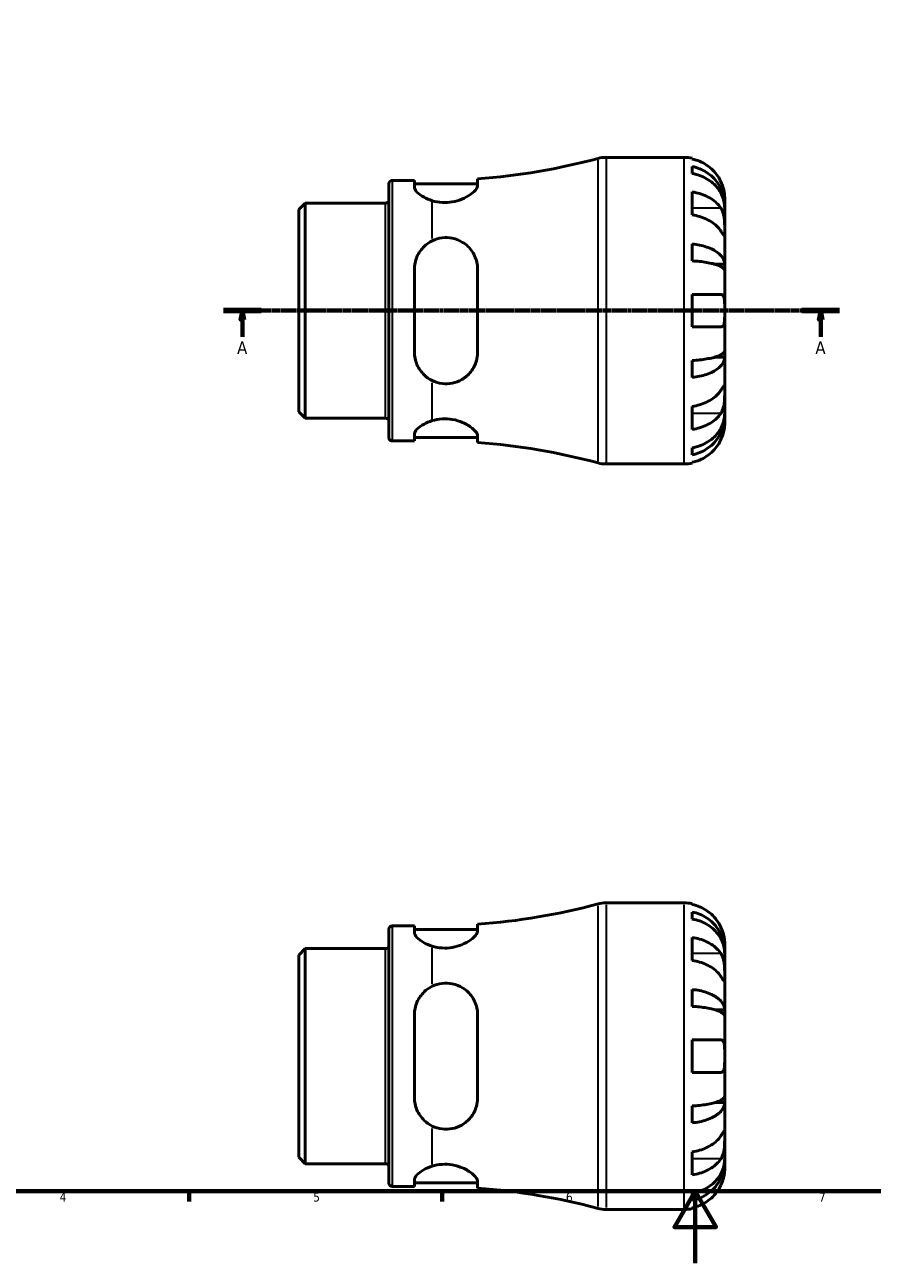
# Model space of a CAD drawing. Header units: millimetres. Extents: x 0 to 905, y 0 to 594.
# Tile 2 of 5: x 235 to 470, y 0 to 343. Entities that reach past the tile are written whole.
import ezdxf

# ---------------------------------------------------------------- set-up
doc = ezdxf.new("R2010")
doc.units = ezdxf.units.MM
doc.linetypes.add('CHAIN', pattern=[0.7087, 0.4724, -0.0591, 0.1181, -0.0591])
for name, color, linetype, lineweight in [('Border (ISO)', 7, 'Continuous', 70), ('Section Line (ISO)', 7, 'CHAIN', 70), ('Visible (ISO)', 7, 'Continuous', 50), ('Visible Narrow (ISO)', 7, 'Continuous', 35)]:
    doc.layers.add(name, color=color, linetype=linetype, lineweight=lineweight)
doc.styles.add('Label Text (ISO)', font='tahoma.ttf')
doc.styles.add('Note Text (ISO)', font='tahoma.ttf')

# ---------------------------------------------------------------- blocks, each defined once
blk = doc.blocks.new('Borders Default Border')
at = {"layer": 'Border (ISO)'}
for p, q in [((280.33, 20), (280.33, 17.1)), ((350.42, 20), (350.42, 17.1))]:
    blk.add_line(p, q, dxfattribs=at)
at = {"layer": 'Border (ISO)', "flags": 128}
for points in [[(20, 20), (20, 574), (821, 574), (821, 20), (20, 20)], [(420.5, 0), (420.5, 20), (414.73, 10), (426.27, 10), (420.5, 20)]]:
    blk.add_lwpolyline(points, dxfattribs=at)
at = {"layer": 'Border (ISO)', "color": 232, "true_color": 0xca0064, "char_height": 2.5, "attachment_point": 7, "style": 'Note Text (ISO)'}
for s, insert in [('4', (244.42, 17.1)), ('5', (314.64, 17.05)), ('6', (384.66, 17.05)), ('7', (454.77, 17.1))]:
    blk.add_mtext(s, dxfattribs=dict(at, insert=insert))
blk = doc.blocks.new('2dTransSection0')
at = {"layer": 'Section Line (ISO)', "linetype": 'CHAIN'}
blk.add_line((289.84, 264.06), (460.47, 264.06), dxfattribs=at)
at = {"layer": 'Section Line (ISO)', "linetype": 'Continuous', "lineweight": 140}
for p, q in [((289.84, 264.06), (300.26, 264.06)), ((450.05, 264.06), (460.47, 264.06))]:
    blk.add_line(p, q, dxfattribs=at)
at = {"layer": 'Section Line (ISO)', "linetype": 'Continuous'}
for p, q in [((295.05, 264.06), (294.55, 261.56)), ((294.55, 261.56), (295.55, 261.56)), ((295.05, 261.56), (295.05, 264.06)), ((295.55, 261.56), (295.05, 264.06)), ((295.05, 256.83), (295.05, 261.56)), ((455.26, 264.06), (454.76, 261.56)), ((454.76, 261.56), (455.76, 261.56)), ((455.26, 261.56), (455.26, 264.06)), ((455.76, 261.56), (455.26, 264.06)), ((455.26, 256.83), (455.26, 261.56))]:
    blk.add_line(p, q, dxfattribs=at)
at = {"layer": 'Section Line (ISO)', "linetype": 'Continuous', "flags": 128}
for points in [[(295.55, 261.56), (295.05, 264.06), (294.55, 261.56), (295.55, 261.56)], [(455.76, 261.56), (455.26, 264.06), (454.76, 261.56), (455.76, 261.56)]]:
    blk.add_lwpolyline(points, dxfattribs=at)
at = {"layer": 'Section Line (ISO)'}
for points in [[(295.55, 261.56), (295.05, 264.06), (294.55, 261.56), (295.55, 261.56)], [(455.76, 261.56), (455.26, 264.06), (454.76, 261.56), (455.76, 261.56)]]:
    blk.add_solid(points, dxfattribs=at)
at = {"layer": 'Section Line (ISO)', "char_height": 3.5, "attachment_point": 7, "style": 'Label Text (ISO)'}
for insert in [(293.57, 252.06), (453.77, 252.06)]:
    blk.add_mtext('A', dxfattribs=dict(at, insert=insert))

msp = doc.modelspace()

# ---------------------------------------------------------------- linework, layer by layer
at = {"layer": 'Visible (ISO)'}
for p, q in [((395.773, 306.555), (417.404, 306.555)), ((419.654, 306.328), (419.654, 306.088)), ((419.654, 304.012), (419.654, 302.067)), ((335.654, 228.855), (335.654, 299.255)), ((336.579, 300.18), (342.704, 300.18)), ((342.704, 300.18), (342.704, 298.301)), ((342.704, 299.18), (360.204, 299.18)), ((360.204, 298.772), (360.204, 300.627)), ((419.654, 296.959), (419.654, 290.595)), ((428.654, 293.294), (428.654, 295.305)), ((310.654, 292.074), (312.442, 293.862)), ((310.654, 236.037), (310.654, 292.074)), ((312.442, 293.862), (334.729, 293.862)), ((312.442, 293.862), (312.442, 234.248)), ((428.654, 293.294), (428.619, 293.294)), ((428.654, 292.529), (428.654, 293.294)), ((428.654, 286.152), (428.654, 292.529)), ((428.654, 276.932), (428.654, 286.152)), ((419.654, 282.55), (419.654, 277.856)), ((342.704, 275.555), (342.704, 252.555)), ((360.204, 252.555), (360.204, 275.555)), ((428.654, 276.932), (425.925, 276.932)), ((428.654, 275.084), (428.654, 276.932)), ((428.654, 264.055), (428.654, 275.084)), ((419.654, 268.555), (419.654, 259.555)), ((428.654, 253.026), (428.654, 264.055)), ((428.654, 251.179), (425.925, 251.179)), ((428.654, 251.179), (428.654, 253.026)), ((428.654, 241.958), (428.654, 251.179)), ((419.654, 250.255), (419.654, 245.56)), ((428.654, 235.581), (428.654, 241.958)), ((419.654, 237.516), (419.654, 231.152)), ((310.654, 236.037), (312.442, 234.248)), ((312.442, 234.248), (334.729, 234.248)), ((428.654, 234.816), (428.619, 234.816)), ((428.654, 234.816), (428.654, 235.581)), ((428.654, 232.805), (428.654, 234.816)), ((336.579, 227.93), (342.704, 227.93)), ((342.704, 229.81), (342.704, 227.93)), ((342.704, 228.93), (360.204, 228.93)), ((360.204, 227.483), (360.204, 229.338)), ((419.654, 226.043), (419.654, 224.099)), ((395.773, 221.555), (417.404, 221.555)), ((419.654, 222.023), (419.654, 221.782)), ((395.773, 99.901), (417.404, 99.901)), ((419.654, 99.674), (419.654, 99.433)), ((419.654, 97.358), (419.654, 95.413)), ((336.579, 93.526), (342.704, 93.526)), ((342.704, 93.526), (342.704, 91.647)), ((360.204, 92.118), (360.204, 93.973)), ((335.654, 22.201), (335.654, 92.601)), ((342.704, 92.526), (360.204, 92.526)), ((419.654, 90.304), (419.654, 83.94)), ((310.654, 85.42), (312.442, 87.208)), ((312.442, 87.208), (334.729, 87.208)), ((312.442, 87.208), (312.442, 27.594)), ((428.654, 86.64), (428.619, 86.64)), ((428.654, 86.64), (428.654, 88.651)), ((428.654, 85.875), (428.654, 86.64)), ((428.654, 79.498), (428.654, 85.875)), ((310.654, 29.382), (310.654, 85.42)), ((428.654, 70.278), (428.654, 79.498)), ((419.654, 75.896), (419.654, 71.202)), ((342.704, 68.901), (342.704, 45.901)), ((360.204, 45.901), (360.204, 68.901)), ((428.654, 70.278), (425.925, 70.278)), ((428.654, 68.43), (428.654, 70.278)), ((428.654, 57.401), (428.654, 68.43)), ((419.654, 61.901), (419.654, 52.901)), ((428.654, 46.372), (428.654, 57.401)), ((428.654, 44.524), (428.654, 46.372)), ((419.654, 43.6), (419.654, 38.906)), ((428.654, 44.524), (425.925, 44.524)), ((428.654, 35.304), (428.654, 44.524)), ((428.654, 28.927), (428.654, 35.304)), ((310.654, 29.382), (312.442, 27.594)), ((312.442, 27.594), (334.729, 27.594)), ((419.654, 30.861), (419.654, 24.498)), ((428.654, 28.162), (428.619, 28.162)), ((428.654, 28.162), (428.654, 28.927)), ((428.654, 26.151), (428.654, 28.162)), ((336.579, 21.276), (342.704, 21.276)), ((342.704, 23.155), (342.704, 21.276)), ((342.704, 22.276), (360.204, 22.276)), ((360.204, 20.829), (360.204, 22.684)), ((419.654, 19.389), (419.654, 17.444)), ((395.773, 14.901), (417.404, 14.901)), ((419.654, 15.368), (419.654, 15.128))]:
    msp.add_line(p, q, dxfattribs=at)
for centre, radius, start, end in [((347.654, 476.475), 176.295, 274.0822, 285.09347), ((395.773, 298.055), 8.5, 90, 105.09347), ((417.404, 295.305), 11.25, 78.46304, 90), ((336.579, 299.255), 0.925, 90, 180), ((334.729, 294.787), 0.925, 270, 0), ((334.729, 233.323), 0.925, 0, 90), ((336.579, 228.855), 0.925, 180, 270), ((347.654, 51.635), 176.295, 74.90653, 85.9178), ((395.773, 230.055), 8.5, 254.90653, 270), ((417.404, 232.805), 11.25, 270, 281.53696), ((347.654, 269.821), 176.295, 274.0822, 285.09347), ((395.773, 91.401), 8.5, 90, 105.09347), ((417.404, 88.651), 11.25, 78.46304, 90), ((336.579, 92.601), 0.925, 90, 180), ((334.729, 88.133), 0.925, 270, 0), ((334.729, 26.669), 0.925, 0, 90), ((336.579, 22.201), 0.925, 180, 270), ((347.654, -155.019), 176.295, 74.90653, 85.9178), ((395.773, 23.401), 8.5, 254.90653, 270), ((417.404, 26.151), 11.25, 270, 281.53696)]:
    msp.add_arc(centre, radius, start, end, dxfattribs=at)
for points, knots in [([(427.587, 299.805), (427.354, 300.306), (427.071, 300.814), (426.328, 301.93), (425.839, 302.519), (424.856, 303.505), (424.272, 303.994), (423.014, 304.838), (422.34, 305.193), (421.076, 305.718), (420.373, 305.94), (419.654, 306.088)], [5.50227189, 5.50227189, 5.50227189, 5.50227189, 5.66172607, 5.66172607, 5.87111315, 5.87111315, 6.07951382, 6.07951382, 6.28791448, 6.28791448, 6.49007585, 6.49007585, 6.49007585, 6.49007585]), ([(419.654, 304.012), (420.375, 303.869), (421.079, 303.654), (422.345, 303.145), (423.019, 302.803), (424.277, 301.987), (424.861, 301.514), (425.844, 300.561), (426.332, 299.993), (427.174, 298.769), (427.528, 298.114), (428.061, 296.866), (428.289, 296.158), (428.585, 294.71), (428.654, 293.971), (428.654, 293.294)], [0.2134337, 0.2134337, 0.2134337, 0.2134337, 0.41601, 0.41601, 0.6243485, 0.6243485, 0.832687, 0.832687, 1.0415719, 1.0415719, 1.2504568, 1.2504568, 1.4601279, 1.4601279, 1.6697991, 1.6697991, 1.6697991, 1.6697991]), ([(360.204, 298.772), (360.204, 298.752), (360.203, 298.731), (360.186, 298.453), (360.071, 298.165), (359.549, 297.375), (359.017, 296.844), (357.628, 295.831), (356.782, 295.344), (354.996, 294.615), (354.105, 294.347), (352.247, 294.033), (351.317, 293.981), (349.423, 294.102), (348.501, 294.281), (347.654, 294.541)], [-1.8620865, -1.8620865, -1.8620865, -1.8620865, -1.8427366, -1.8427366, -1.6026381, -1.6026381, -1.2282848, -1.2282848, -0.8687474, -0.8687474, -0.5736561, -0.5736561, -0.292848, -0.292848, 0, 0, 0, 0]), ([(428.654, 292.529), (428.654, 293.131), (428.585, 293.789), (428.289, 295.077), (428.061, 295.708), (427.528, 296.819), (427.174, 297.402), (426.332, 298.49), (425.844, 298.996), (424.861, 299.844), (424.277, 300.265), (423.019, 300.991), (422.345, 301.296), (421.079, 301.748), (420.375, 301.94), (419.654, 302.067)], [5.0161165, 5.0161165, 5.0161165, 5.0161165, 5.2257877, 5.2257877, 5.4354588, 5.4354588, 5.6443437, 5.6443437, 5.8532286, 5.8532286, 6.0615671, 6.0615671, 6.2699056, 6.2699056, 6.472482, 6.472482, 6.472482, 6.472482]), ([(428.654, 295.305), (428.654, 295.305), (428.654, 295.364), (428.649, 295.618), (428.642, 295.839), (428.591, 296.397), (428.55, 296.717), (428.419, 297.397), (428.339, 297.739), (428.167, 298.324), (428.092, 298.554), (427.932, 298.995), (427.85, 299.205), (427.705, 299.546), (427.647, 299.676), (427.587, 299.805)], [0, 0, 0, 0, 0.1255823, 0.1255823, 0.27758688, 0.27758688, 0.41565829, 0.41565829, 0.53558864, 0.53558864, 0.6106285, 0.6106285, 0.67830711, 0.67830711, 0.7205994, 0.7205994, 0.7205994, 0.7205994]), ([(347.654, 294.541), (346.792, 294.805), (346.019, 295.143), (344.576, 295.929), (343.878, 296.447), (342.942, 297.441), (342.704, 297.915), (342.704, 298.301)], [0.3837267, 0.3837267, 0.3837267, 0.3837267, 0.6654027, 0.6654027, 1.0288143, 1.0288143, 1.3922259, 1.3922259, 1.3922259, 1.3922259]), ([(419.654, 296.959), (420.373, 296.854), (421.076, 296.697), (422.34, 296.326), (423.014, 296.075), (424.272, 295.478), (424.856, 295.133), (425.839, 294.435), (426.328, 294.019), (427.071, 293.229), (427.354, 292.87), (427.587, 292.516)], [0.21343841, 0.21343841, 0.21343841, 0.21343841, 0.41559978, 0.41559978, 0.62400044, 0.62400044, 0.8324011, 0.8324011, 1.04178819, 1.04178819, 1.20124236, 1.20124236, 1.20124236, 1.20124236]), ([(427.587, 292.516), (427.646, 292.427), (427.702, 292.333), (427.879, 292.016), (427.988, 291.776), (428.188, 291.242), (428.275, 290.949), (428.448, 290.201), (428.517, 289.741), (428.618, 288.709), (428.638, 288.148), (428.656, 287.073), (428.654, 286.573), (428.654, 286.152)], [-0.72474413, -0.72474413, -0.72474413, -0.72474413, -0.68292689, -0.68292689, -0.58946764, -0.58946764, -0.49014387, -0.49014387, -0.34933517, -0.34933517, -0.17856496, -0.17856496, 0, 0, 0, 0]), ([(427.587, 286.152), (427.354, 286.506), (427.071, 286.865), (426.328, 287.655), (425.839, 288.071), (424.856, 288.769), (424.272, 289.114), (423.014, 289.711), (422.34, 289.962), (421.076, 290.333), (420.373, 290.49), (419.654, 290.595)], [5.50227189, 5.50227189, 5.50227189, 5.50227189, 5.66172607, 5.66172607, 5.87111315, 5.87111315, 6.07951382, 6.07951382, 6.28791448, 6.28791448, 6.49007585, 6.49007585, 6.49007585, 6.49007585]), ([(428.654, 286.152), (428.654, 285.911), (428.654, 285.698), (428.652, 285.325), (428.649, 285.17), (428.628, 284.905), (428.604, 284.83), (428.504, 284.839), (428.431, 284.914), (428.252, 285.153), (428.164, 285.281), (427.961, 285.584), (427.848, 285.756), (427.679, 286.012), (427.633, 286.081), (427.587, 286.152)], [0, 0, 0, 0, 0.10230486, 0.10230486, 0.2116531, 0.2116531, 0.35868741, 0.35868741, 0.49861539, 0.49861539, 0.59613895, 0.59613895, 0.69034298, 0.69034298, 0.72355027, 0.72355027, 0.72355027, 0.72355027]), ([(342.704, 275.555), (342.704, 276.704), (342.942, 277.905), (343.878, 280.093), (344.576, 281.081), (346.019, 282.468), (346.792, 283.021), (347.654, 283.437)], [1.3366091, 1.3366091, 1.3366091, 1.3366091, 1.7000206, 1.7000206, 2.0634322, 2.0634322, 2.3451082, 2.3451082, 2.3451082, 2.3451082]), ([(347.654, 283.437), (348.497, 283.844), (349.414, 284.119), (351.32, 284.356), (352.265, 284.318), (354.229, 283.922), (355.197, 283.529), (357.121, 282.338), (358.015, 281.471), (359.387, 279.446), (359.865, 278.278), (360.161, 276.547), (360.204, 276.053), (360.204, 275.555)], [-2.0687494, -2.0687494, -2.0687494, -2.0687494, -1.7761158, -1.7761158, -1.4893761, -1.4893761, -1.1644352, -1.1644352, -0.7636132, -0.7636132, -0.3574953, -0.3574953, -0.1992595, -0.1992595, -0.1992595, -0.1992595]), ([(419.654, 282.55), (420.375, 282.475), (421.079, 282.363), (422.345, 282.096), (423.019, 281.916), (424.277, 281.489), (424.861, 281.241), (425.844, 280.741), (426.332, 280.443), (427.174, 279.802), (427.528, 279.459), (428.061, 278.804), (428.289, 278.433), (428.585, 277.674), (428.654, 277.287), (428.654, 276.932)], [0.2134337, 0.2134337, 0.2134337, 0.2134337, 0.41601, 0.41601, 0.6243485, 0.6243485, 0.832687, 0.832687, 1.0415719, 1.0415719, 1.2504568, 1.2504568, 1.4601279, 1.4601279, 1.6697991, 1.6697991, 1.6697991, 1.6697991]), ([(428.654, 275.084), (428.654, 275.259), (428.585, 275.45), (428.289, 275.825), (428.061, 276.008), (427.528, 276.331), (427.174, 276.5), (426.332, 276.816), (425.844, 276.963), (424.861, 277.21), (424.277, 277.332), (423.019, 277.543), (422.345, 277.632), (421.079, 277.763), (420.375, 277.819), (419.654, 277.856)], [5.0161165, 5.0161165, 5.0161165, 5.0161165, 5.2257877, 5.2257877, 5.4354588, 5.4354588, 5.6443437, 5.6443437, 5.8532286, 5.8532286, 6.0615671, 6.0615671, 6.2699056, 6.2699056, 6.472482, 6.472482, 6.472482, 6.472482]), ([(419.654, 268.555), (420.373, 268.555), (421.076, 268.555), (422.34, 268.555), (423.014, 268.555), (424.272, 268.555), (424.856, 268.555), (425.839, 268.555), (426.328, 268.555), (427.071, 268.555), (427.354, 268.555), (427.587, 268.555)], [0.21343841, 0.21343841, 0.21343841, 0.21343841, 0.41559978, 0.41559978, 0.62400044, 0.62400044, 0.8324011, 0.8324011, 1.04178819, 1.04178819, 1.20124236, 1.20124236, 1.20124236, 1.20124236]), ([(427.587, 268.555), (427.659, 268.555), (427.728, 268.547), (427.903, 268.503), (428.003, 268.452), (428.189, 268.292), (428.273, 268.177), (428.447, 267.814), (428.517, 267.531), (428.618, 266.785), (428.638, 266.31), (428.656, 265.238), (428.654, 264.649), (428.654, 264.055)], [-0.71968867, -0.71968867, -0.71968867, -0.71968867, -0.66913349, -0.66913349, -0.58448293, -0.58448293, -0.49008499, -0.49008499, -0.34765985, -0.34765985, -0.17827673, -0.17827673, 0, 0, 0, 0]), ([(428.654, 264.055), (428.654, 263.654), (428.654, 263.255), (428.65, 262.441), (428.645, 262.034), (428.603, 261.169), (428.556, 260.745), (428.402, 260.19), (428.323, 260.012), (428.145, 259.773), (428.056, 259.695), (427.851, 259.586), (427.734, 259.558), (427.6, 259.555), (427.593, 259.555), (427.587, 259.555)], [-3.12621297, -3.12621297, -3.12621297, -3.12621297, -3.00592131, -3.00592131, -2.87295675, -2.87295675, -2.69789372, -2.69789372, -2.58338701, -2.58338701, -2.49547573, -2.49547573, -2.40310236, -2.40310236, -2.39831682, -2.39831682, -2.39831682, -2.39831682]), ([(427.587, 259.555), (427.354, 259.555), (427.071, 259.555), (426.328, 259.555), (425.839, 259.555), (424.856, 259.555), (424.272, 259.555), (423.014, 259.555), (422.34, 259.555), (421.076, 259.555), (420.373, 259.555), (419.654, 259.555)], [5.50227189, 5.50227189, 5.50227189, 5.50227189, 5.66172607, 5.66172607, 5.87111315, 5.87111315, 6.07951382, 6.07951382, 6.28791448, 6.28791448, 6.49007585, 6.49007585, 6.49007585, 6.49007585]), ([(347.654, 244.673), (346.792, 245.089), (346.019, 245.642), (344.576, 247.03), (343.878, 248.018), (342.942, 250.205), (342.704, 251.407), (342.704, 252.555)], [0.3837267, 0.3837267, 0.3837267, 0.3837267, 0.6654027, 0.6654027, 1.0288143, 1.0288143, 1.3922259, 1.3922259, 1.3922259, 1.3922259]), ([(360.204, 252.555), (360.204, 252.494), (360.203, 252.432), (360.186, 251.61), (360.071, 250.864), (359.549, 249.039), (359.016, 248.009), (357.628, 246.259), (356.781, 245.523), (354.995, 244.5), (354.104, 244.16), (352.246, 243.792), (351.316, 243.757), (349.422, 243.989), (348.501, 244.265), (347.654, 244.673)], [-1.8621594, -1.8621594, -1.8621594, -1.8621594, -1.8427706, -1.8427706, -1.6026235, -1.6026235, -1.2282766, -1.2282766, -0.8687572, -0.8687572, -0.5736757, -0.5736757, -0.2928639, -0.2928639, -0.0000723, -0.0000723, -0.0000723, -0.0000723]), ([(419.654, 250.255), (420.375, 250.292), (421.079, 250.347), (422.345, 250.479), (423.019, 250.567), (424.277, 250.778), (424.861, 250.901), (425.844, 251.147), (426.332, 251.294), (427.174, 251.61), (427.528, 251.78), (428.061, 252.103), (428.289, 252.286), (428.585, 252.66), (428.654, 252.851), (428.654, 253.026)], [0.2134337, 0.2134337, 0.2134337, 0.2134337, 0.41601, 0.41601, 0.6243485, 0.6243485, 0.832687, 0.832687, 1.0415719, 1.0415719, 1.2504568, 1.2504568, 1.4601279, 1.4601279, 1.6697991, 1.6697991, 1.6697991, 1.6697991]), ([(428.654, 251.179), (428.654, 250.824), (428.585, 250.436), (428.289, 249.678), (428.061, 249.306), (427.528, 248.652), (427.174, 248.308), (426.332, 247.667), (425.844, 247.369), (424.861, 246.87), (424.277, 246.622), (423.019, 246.194), (422.345, 246.014), (421.079, 245.748), (420.375, 245.635), (419.654, 245.56)], [5.0161165, 5.0161165, 5.0161165, 5.0161165, 5.2257877, 5.2257877, 5.4354588, 5.4354588, 5.6443437, 5.6443437, 5.8532286, 5.8532286, 6.0615671, 6.0615671, 6.2699056, 6.2699056, 6.472482, 6.472482, 6.472482, 6.472482]), ([(419.654, 237.516), (420.373, 237.62), (421.076, 237.777), (422.34, 238.149), (423.014, 238.399), (424.272, 238.996), (424.856, 239.342), (425.839, 240.039), (426.328, 240.456), (427.071, 241.245), (427.354, 241.604), (427.587, 241.958)], [0.21343841, 0.21343841, 0.21343841, 0.21343841, 0.41559978, 0.41559978, 0.62400044, 0.62400044, 0.8324011, 0.8324011, 1.04178819, 1.04178819, 1.20124236, 1.20124236, 1.20124236, 1.20124236]), ([(427.587, 241.958), (427.646, 242.047), (427.702, 242.133), (427.879, 242.401), (427.988, 242.567), (428.188, 242.864), (428.275, 242.989), (428.448, 243.216), (428.517, 243.282), (428.618, 243.268), (428.638, 243.154), (428.656, 242.712), (428.654, 242.379), (428.654, 241.958)], [-0.72474413, -0.72474413, -0.72474413, -0.72474413, -0.68292689, -0.68292689, -0.58946764, -0.58946764, -0.49014387, -0.49014387, -0.34933517, -0.34933517, -0.17856496, -0.17856496, 0, 0, 0, 0]), ([(428.654, 241.958), (428.654, 241.717), (428.654, 241.449), (428.652, 240.851), (428.649, 240.52), (428.628, 239.708), (428.604, 239.222), (428.504, 238.271), (428.431, 237.816), (428.252, 237.082), (428.164, 236.796), (427.961, 236.271), (427.848, 236.033), (427.679, 235.739), (427.633, 235.665), (427.587, 235.594)], [0, 0, 0, 0, 0.10230486, 0.10230486, 0.2116531, 0.2116531, 0.35868741, 0.35868741, 0.49861539, 0.49861539, 0.59613895, 0.59613895, 0.69034298, 0.69034298, 0.72355027, 0.72355027, 0.72355027, 0.72355027]), ([(342.704, 229.81), (342.704, 230.195), (342.942, 230.669), (343.878, 231.663), (344.576, 232.181), (346.019, 232.967), (346.792, 233.306), (347.654, 233.57)], [1.3366091, 1.3366091, 1.3366091, 1.3366091, 1.7000206, 1.7000206, 2.0634322, 2.0634322, 2.3451082, 2.3451082, 2.3451082, 2.3451082]), ([(347.654, 233.57), (348.497, 233.828), (349.414, 234.007), (351.32, 234.13), (352.265, 234.077), (354.229, 233.739), (355.197, 233.432), (357.121, 232.597), (358.015, 232.039), (359.387, 230.922), (359.865, 230.361), (360.161, 229.682), (360.204, 229.503), (360.204, 229.338)], [-2.0687494, -2.0687494, -2.0687494, -2.0687494, -1.7761158, -1.7761158, -1.4893761, -1.4893761, -1.1644352, -1.1644352, -0.7636132, -0.7636132, -0.3574953, -0.3574953, -0.1992595, -0.1992595, -0.1992595, -0.1992595]), ([(427.587, 235.594), (427.354, 235.24), (427.071, 234.881), (426.328, 234.092), (425.839, 233.675), (424.856, 232.978), (424.272, 232.632), (423.014, 232.035), (422.34, 231.785), (421.076, 231.413), (420.373, 231.256), (419.654, 231.152)], [5.50227189, 5.50227189, 5.50227189, 5.50227189, 5.66172607, 5.66172607, 5.87111315, 5.87111315, 6.07951382, 6.07951382, 6.28791448, 6.28791448, 6.49007585, 6.49007585, 6.49007585, 6.49007585]), ([(419.654, 226.043), (420.375, 226.17), (421.079, 226.362), (422.345, 226.814), (423.019, 227.119), (424.277, 227.845), (424.861, 228.266), (425.844, 229.114), (426.332, 229.62), (427.174, 230.709), (427.528, 231.292), (428.061, 232.403), (428.289, 233.033), (428.585, 234.322), (428.654, 234.979), (428.654, 235.581)], [0.2134337, 0.2134337, 0.2134337, 0.2134337, 0.41601, 0.41601, 0.6243485, 0.6243485, 0.832687, 0.832687, 1.0415719, 1.0415719, 1.2504568, 1.2504568, 1.4601279, 1.4601279, 1.6697991, 1.6697991, 1.6697991, 1.6697991]), ([(428.654, 234.816), (428.654, 234.139), (428.585, 233.4), (428.289, 231.953), (428.061, 231.244), (427.528, 229.996), (427.174, 229.341), (426.332, 228.118), (425.844, 227.55), (424.861, 226.596), (424.277, 226.124), (423.019, 225.308), (422.345, 224.965), (421.079, 224.457), (420.375, 224.242), (419.654, 224.099)], [5.0161165, 5.0161165, 5.0161165, 5.0161165, 5.2257877, 5.2257877, 5.4354588, 5.4354588, 5.6443437, 5.6443437, 5.8532286, 5.8532286, 6.0615671, 6.0615671, 6.2699056, 6.2699056, 6.472482, 6.472482, 6.472482, 6.472482]), ([(427.587, 228.305), (427.659, 228.46), (427.728, 228.617), (427.903, 229.037), (428.003, 229.3), (428.189, 229.852), (428.273, 230.136), (428.447, 230.823), (428.517, 231.203), (428.618, 231.927), (428.638, 232.241), (428.656, 232.687), (428.654, 232.805), (428.654, 232.805)], [-0.71968867, -0.71968867, -0.71968867, -0.71968867, -0.66913349, -0.66913349, -0.58448293, -0.58448293, -0.49008499, -0.49008499, -0.34765985, -0.34765985, -0.17827673, -0.17827673, 0, 0, 0, 0]), ([(419.654, 222.023), (420.373, 222.17), (421.076, 222.393), (422.34, 222.918), (423.014, 223.272), (424.272, 224.116), (424.856, 224.605), (425.839, 225.592), (426.328, 226.18), (427.071, 227.297), (427.354, 227.805), (427.587, 228.305)], [0.21343841, 0.21343841, 0.21343841, 0.21343841, 0.41559978, 0.41559978, 0.62400044, 0.62400044, 0.8324011, 0.8324011, 1.04178819, 1.04178819, 1.20124236, 1.20124236, 1.20124236, 1.20124236]), ([(427.587, 93.151), (427.354, 93.651), (427.071, 94.159), (426.328, 95.276), (425.839, 95.864), (424.856, 96.851), (424.272, 97.34), (423.014, 98.184), (422.34, 98.539), (421.076, 99.064), (420.373, 99.286), (419.654, 99.433)], [5.50227189, 5.50227189, 5.50227189, 5.50227189, 5.66172607, 5.66172607, 5.87111315, 5.87111315, 6.07951382, 6.07951382, 6.28791448, 6.28791448, 6.49007585, 6.49007585, 6.49007585, 6.49007585]), ([(419.654, 97.358), (420.375, 97.215), (421.079, 96.999), (422.345, 96.491), (423.019, 96.148), (424.277, 95.333), (424.861, 94.86), (425.844, 93.907), (426.332, 93.338), (427.174, 92.115), (427.528, 91.46), (428.061, 90.212), (428.289, 89.503), (428.585, 88.056), (428.654, 87.317), (428.654, 86.64)], [0.2134337, 0.2134337, 0.2134337, 0.2134337, 0.41601, 0.41601, 0.6243485, 0.6243485, 0.832687, 0.832687, 1.0415719, 1.0415719, 1.2504568, 1.2504568, 1.4601279, 1.4601279, 1.6697991, 1.6697991, 1.6697991, 1.6697991]), ([(428.654, 85.875), (428.654, 86.477), (428.585, 87.135), (428.289, 88.423), (428.061, 89.053), (427.528, 90.164), (427.174, 90.747), (426.332, 91.836), (425.844, 92.342), (424.861, 93.19), (424.277, 93.611), (423.019, 94.337), (422.345, 94.642), (421.079, 95.094), (420.375, 95.286), (419.654, 95.413)], [5.0161165, 5.0161165, 5.0161165, 5.0161165, 5.2257877, 5.2257877, 5.4354588, 5.4354588, 5.6443437, 5.6443437, 5.8532286, 5.8532286, 6.0615671, 6.0615671, 6.2699056, 6.2699056, 6.472482, 6.472482, 6.472482, 6.472482]), ([(428.654, 88.651), (428.654, 88.651), (428.654, 88.705), (428.65, 88.927), (428.645, 89.106), (428.603, 89.65), (428.556, 90.049), (428.402, 90.816), (428.323, 91.142), (428.145, 91.741), (428.056, 92.006), (427.851, 92.553), (427.734, 92.832), (427.6, 93.122), (427.593, 93.137), (427.587, 93.151)], [-3.12621297, -3.12621297, -3.12621297, -3.12621297, -3.00592131, -3.00592131, -2.87295675, -2.87295675, -2.69789372, -2.69789372, -2.58338701, -2.58338701, -2.49547573, -2.49547573, -2.40310236, -2.40310236, -2.39831682, -2.39831682, -2.39831682, -2.39831682]), ([(347.654, 87.886), (346.792, 88.151), (346.019, 88.489), (344.576, 89.275), (343.878, 89.793), (342.942, 90.787), (342.704, 91.261), (342.704, 91.647)], [0.3837267, 0.3837267, 0.3837267, 0.3837267, 0.6654027, 0.6654027, 1.0288143, 1.0288143, 1.3922259, 1.3922259, 1.3922259, 1.3922259]), ([(360.204, 92.118), (360.204, 92.098), (360.203, 92.077), (360.186, 91.799), (360.071, 91.51), (359.549, 90.72), (359.016, 90.19), (357.628, 89.176), (356.781, 88.689), (354.995, 87.96), (354.104, 87.693), (352.246, 87.378), (351.316, 87.327), (349.422, 87.448), (348.501, 87.627), (347.654, 87.886)], [-1.8621594, -1.8621594, -1.8621594, -1.8621594, -1.8427706, -1.8427706, -1.6026235, -1.6026235, -1.2282766, -1.2282766, -0.8687572, -0.8687572, -0.5736757, -0.5736757, -0.2928639, -0.2928639, -0.0000723, -0.0000723, -0.0000723, -0.0000723]), ([(419.654, 90.304), (420.373, 90.2), (421.076, 90.043), (422.34, 89.672), (423.014, 89.421), (424.272, 88.824), (424.856, 88.478), (425.839, 87.781), (426.328, 87.364), (427.071, 86.575), (427.354, 86.216), (427.587, 85.862)], [0.21343841, 0.21343841, 0.21343841, 0.21343841, 0.41559978, 0.41559978, 0.62400044, 0.62400044, 0.8324011, 0.8324011, 1.04178819, 1.04178819, 1.20124236, 1.20124236, 1.20124236, 1.20124236]), ([(427.587, 85.862), (427.646, 85.773), (427.702, 85.679), (427.879, 85.362), (427.988, 85.122), (428.188, 84.588), (428.275, 84.294), (428.448, 83.547), (428.517, 83.087), (428.618, 82.055), (428.638, 81.494), (428.656, 80.419), (428.654, 79.919), (428.654, 79.498)], [-0.72474413, -0.72474413, -0.72474413, -0.72474413, -0.68292689, -0.68292689, -0.58946764, -0.58946764, -0.49014387, -0.49014387, -0.34933517, -0.34933517, -0.17856496, -0.17856496, 0, 0, 0, 0]), ([(427.587, 79.498), (427.354, 79.852), (427.071, 80.211), (426.328, 81), (425.839, 81.417), (424.856, 82.114), (424.272, 82.46), (423.014, 83.057), (422.34, 83.308), (421.076, 83.679), (420.373, 83.836), (419.654, 83.94)], [5.50227189, 5.50227189, 5.50227189, 5.50227189, 5.66172607, 5.66172607, 5.87111315, 5.87111315, 6.07951382, 6.07951382, 6.28791448, 6.28791448, 6.49007585, 6.49007585, 6.49007585, 6.49007585]), ([(428.654, 79.498), (428.654, 79.257), (428.654, 79.044), (428.652, 78.67), (428.649, 78.516), (428.628, 78.25), (428.604, 78.176), (428.504, 78.184), (428.431, 78.26), (428.252, 78.499), (428.164, 78.627), (427.961, 78.93), (427.848, 79.101), (427.679, 79.358), (427.633, 79.427), (427.587, 79.498)], [0, 0, 0, 0, 0.10230486, 0.10230486, 0.2116531, 0.2116531, 0.35868741, 0.35868741, 0.49861539, 0.49861539, 0.59613895, 0.59613895, 0.69034298, 0.69034298, 0.72355027, 0.72355027, 0.72355027, 0.72355027]), ([(342.704, 68.901), (342.704, 70.049), (342.942, 71.251), (343.878, 73.439), (344.576, 74.427), (346.019, 75.814), (346.792, 76.367), (347.654, 76.783)], [1.3366091, 1.3366091, 1.3366091, 1.3366091, 1.7000206, 1.7000206, 2.0634322, 2.0634322, 2.3451082, 2.3451082, 2.3451082, 2.3451082]), ([(347.654, 76.783), (348.498, 77.19), (349.414, 77.465), (351.32, 77.701), (352.266, 77.664), (354.229, 77.267), (355.198, 76.874), (357.121, 75.684), (358.015, 74.816), (359.388, 72.791), (359.865, 71.624), (360.161, 69.893), (360.204, 69.399), (360.204, 68.901)], [-2.0687487, -2.0687487, -2.0687487, -2.0687487, -1.7760894, -1.7760894, -1.4893486, -1.4893486, -1.1644041, -1.1644041, -0.7635772, -0.7635772, -0.3574767, -0.3574767, -0.1992594, -0.1992594, -0.1992594, -0.1992594]), ([(419.654, 75.896), (420.375, 75.821), (421.079, 75.708), (422.345, 75.442), (423.019, 75.262), (424.277, 74.834), (424.861, 74.587), (425.844, 74.087), (426.332, 73.789), (427.174, 73.148), (427.528, 72.804), (428.061, 72.15), (428.289, 71.779), (428.585, 71.02), (428.654, 70.632), (428.654, 70.278)], [0.2134337, 0.2134337, 0.2134337, 0.2134337, 0.41601, 0.41601, 0.6243485, 0.6243485, 0.832687, 0.832687, 1.0415719, 1.0415719, 1.2504568, 1.2504568, 1.4601279, 1.4601279, 1.6697991, 1.6697991, 1.6697991, 1.6697991]), ([(428.654, 68.43), (428.654, 68.605), (428.585, 68.796), (428.289, 69.17), (428.061, 69.354), (427.528, 69.676), (427.174, 69.846), (426.332, 70.162), (425.844, 70.309), (424.861, 70.556), (424.277, 70.678), (423.019, 70.889), (422.345, 70.977), (421.079, 71.109), (420.375, 71.165), (419.654, 71.202)], [5.0161165, 5.0161165, 5.0161165, 5.0161165, 5.2257877, 5.2257877, 5.4354588, 5.4354588, 5.6443437, 5.6443437, 5.8532286, 5.8532286, 6.0615671, 6.0615671, 6.2699056, 6.2699056, 6.472482, 6.472482, 6.472482, 6.472482]), ([(419.654, 61.901), (420.373, 61.901), (421.076, 61.901), (422.34, 61.901), (423.014, 61.901), (424.272, 61.901), (424.856, 61.901), (425.839, 61.901), (426.328, 61.901), (427.071, 61.901), (427.354, 61.901), (427.587, 61.901)], [0.21343841, 0.21343841, 0.21343841, 0.21343841, 0.41559978, 0.41559978, 0.62400044, 0.62400044, 0.8324011, 0.8324011, 1.04178819, 1.04178819, 1.20124236, 1.20124236, 1.20124236, 1.20124236]), ([(427.587, 61.901), (427.684, 61.901), (427.776, 61.886), (427.945, 61.826), (428.022, 61.782), (428.181, 61.644), (428.257, 61.544), (428.439, 61.193), (428.516, 60.892), (428.619, 60.123), (428.638, 59.651), (428.656, 58.585), (428.654, 57.997), (428.654, 57.401)], [-0.72877811, -0.72877811, -0.72877811, -0.72877811, -0.65864576, -0.65864576, -0.58948737, -0.58948737, -0.50282865, -0.50282865, -0.34782332, -0.34782332, -0.17870564, -0.17870564, 0, 0, 0, 0]), ([(428.654, 57.401), (428.654, 56.982), (428.654, 56.566), (428.649, 55.677), (428.642, 55.216), (428.591, 54.427), (428.55, 54.096), (428.419, 53.579), (428.339, 53.384), (428.167, 53.145), (428.092, 53.072), (427.932, 52.969), (427.85, 52.936), (427.705, 52.907), (427.647, 52.901), (427.587, 52.901)], [0, 0, 0, 0, 0.1255823, 0.1255823, 0.27758688, 0.27758688, 0.41565829, 0.41565829, 0.53558864, 0.53558864, 0.6106285, 0.6106285, 0.67830711, 0.67830711, 0.7205994, 0.7205994, 0.7205994, 0.7205994]), ([(427.587, 52.901), (427.354, 52.901), (427.071, 52.901), (426.328, 52.901), (425.839, 52.901), (424.856, 52.901), (424.272, 52.901), (423.014, 52.901), (422.34, 52.901), (421.076, 52.901), (420.373, 52.901), (419.654, 52.901)], [5.50227189, 5.50227189, 5.50227189, 5.50227189, 5.66172607, 5.66172607, 5.87111315, 5.87111315, 6.07951382, 6.07951382, 6.28791448, 6.28791448, 6.49007585, 6.49007585, 6.49007585, 6.49007585]), ([(347.654, 38.019), (346.792, 38.435), (346.019, 38.988), (344.576, 40.375), (343.878, 41.363), (342.942, 43.551), (342.704, 44.753), (342.704, 45.901)], [0.3837267, 0.3837267, 0.3837267, 0.3837267, 0.6654027, 0.6654027, 1.0288143, 1.0288143, 1.3922259, 1.3922259, 1.3922259, 1.3922259]), ([(360.204, 45.901), (360.204, 45.84), (360.203, 45.778), (360.186, 44.956), (360.071, 44.211), (359.549, 42.385), (359.017, 41.355), (357.628, 39.605), (356.782, 38.869), (354.996, 37.846), (354.105, 37.506), (352.247, 37.138), (351.317, 37.102), (349.423, 37.334), (348.501, 37.611), (347.654, 38.019)], [-1.8620865, -1.8620865, -1.8620865, -1.8620865, -1.8427366, -1.8427366, -1.6026381, -1.6026381, -1.2282848, -1.2282848, -0.8687474, -0.8687474, -0.5736561, -0.5736561, -0.292848, -0.292848, 0, 0, 0, 0]), ([(419.654, 43.6), (420.375, 43.637), (421.079, 43.693), (422.345, 43.824), (423.019, 43.913), (424.277, 44.124), (424.861, 44.246), (425.844, 44.493), (426.332, 44.64), (427.174, 44.956), (427.528, 45.126), (428.061, 45.448), (428.289, 45.632), (428.585, 46.006), (428.654, 46.197), (428.654, 46.372)], [0.2134337, 0.2134337, 0.2134337, 0.2134337, 0.41601, 0.41601, 0.6243485, 0.6243485, 0.832687, 0.832687, 1.0415719, 1.0415719, 1.2504568, 1.2504568, 1.4601279, 1.4601279, 1.6697991, 1.6697991, 1.6697991, 1.6697991]), ([(428.654, 44.524), (428.654, 44.17), (428.585, 43.782), (428.289, 43.023), (428.061, 42.652), (427.528, 41.998), (427.174, 41.654), (426.332, 41.013), (425.844, 40.715), (424.861, 40.215), (424.277, 39.967), (423.019, 39.54), (422.345, 39.36), (421.079, 39.094), (420.375, 38.981), (419.654, 38.906)], [5.0161165, 5.0161165, 5.0161165, 5.0161165, 5.2257877, 5.2257877, 5.4354588, 5.4354588, 5.6443437, 5.6443437, 5.8532286, 5.8532286, 6.0615671, 6.0615671, 6.2699056, 6.2699056, 6.472482, 6.472482, 6.472482, 6.472482]), ([(419.654, 30.861), (420.373, 30.966), (421.076, 31.123), (422.34, 31.494), (423.014, 31.745), (424.272, 32.342), (424.856, 32.688), (425.839, 33.385), (426.328, 33.801), (427.071, 34.591), (427.354, 34.95), (427.587, 35.304)], [0.21343841, 0.21343841, 0.21343841, 0.21343841, 0.41559978, 0.41559978, 0.62400044, 0.62400044, 0.8324011, 0.8324011, 1.04178819, 1.04178819, 1.20124236, 1.20124236, 1.20124236, 1.20124236]), ([(427.587, 35.304), (427.646, 35.393), (427.702, 35.479), (427.879, 35.747), (427.988, 35.913), (428.188, 36.209), (428.275, 36.335), (428.448, 36.561), (428.517, 36.628), (428.618, 36.614), (428.638, 36.5), (428.656, 36.058), (428.654, 35.725), (428.654, 35.304)], [-0.72474413, -0.72474413, -0.72474413, -0.72474413, -0.68292689, -0.68292689, -0.58946764, -0.58946764, -0.49014387, -0.49014387, -0.34933517, -0.34933517, -0.17856496, -0.17856496, 0, 0, 0, 0]), ([(428.654, 35.304), (428.654, 35.063), (428.654, 34.795), (428.652, 34.197), (428.649, 33.865), (428.628, 33.054), (428.604, 32.568), (428.504, 31.617), (428.431, 31.162), (428.252, 30.428), (428.164, 30.142), (427.961, 29.617), (427.848, 29.378), (427.679, 29.085), (427.633, 29.011), (427.587, 28.94)], [0, 0, 0, 0, 0.10230486, 0.10230486, 0.2116531, 0.2116531, 0.35868741, 0.35868741, 0.49861539, 0.49861539, 0.59613895, 0.59613895, 0.69034298, 0.69034298, 0.72355027, 0.72355027, 0.72355027, 0.72355027]), ([(347.654, 26.916), (348.497, 27.174), (349.414, 27.352), (351.32, 27.476), (352.265, 27.423), (354.229, 27.085), (355.197, 26.778), (357.121, 25.943), (358.015, 25.385), (359.387, 24.268), (359.865, 23.707), (360.161, 23.028), (360.204, 22.849), (360.204, 22.684)], [-2.0687494, -2.0687494, -2.0687494, -2.0687494, -1.7761158, -1.7761158, -1.4893761, -1.4893761, -1.1644352, -1.1644352, -0.7636132, -0.7636132, -0.3574953, -0.3574953, -0.1992595, -0.1992595, -0.1992595, -0.1992595]), ([(427.587, 28.94), (427.354, 28.586), (427.071, 28.227), (426.328, 27.437), (425.839, 27.021), (424.856, 26.324), (424.272, 25.978), (423.014, 25.381), (422.34, 25.13), (421.076, 24.759), (420.373, 24.602), (419.654, 24.498)], [5.50227189, 5.50227189, 5.50227189, 5.50227189, 5.66172607, 5.66172607, 5.87111315, 5.87111315, 6.07951382, 6.07951382, 6.28791448, 6.28791448, 6.49007585, 6.49007585, 6.49007585, 6.49007585]), ([(419.654, 19.389), (420.375, 19.516), (421.079, 19.708), (422.345, 20.16), (423.019, 20.465), (424.277, 21.191), (424.861, 21.612), (425.844, 22.46), (426.332, 22.966), (427.174, 24.054), (427.528, 24.637), (428.061, 25.749), (428.289, 26.379), (428.585, 27.667), (428.654, 28.325), (428.654, 28.927)], [0.2134337, 0.2134337, 0.2134337, 0.2134337, 0.41601, 0.41601, 0.6243485, 0.6243485, 0.832687, 0.832687, 1.0415719, 1.0415719, 1.2504568, 1.2504568, 1.4601279, 1.4601279, 1.6697991, 1.6697991, 1.6697991, 1.6697991]), ([(428.654, 28.162), (428.654, 27.485), (428.585, 26.746), (428.289, 25.299), (428.061, 24.59), (427.528, 23.342), (427.174, 22.687), (426.332, 21.463), (425.844, 20.895), (424.861, 19.942), (424.277, 19.469), (423.019, 18.654), (422.345, 18.311), (421.079, 17.803), (420.375, 17.587), (419.654, 17.444)], [5.0161165, 5.0161165, 5.0161165, 5.0161165, 5.2257877, 5.2257877, 5.4354588, 5.4354588, 5.6443437, 5.6443437, 5.8532286, 5.8532286, 6.0615671, 6.0615671, 6.2699056, 6.2699056, 6.472482, 6.472482, 6.472482, 6.472482]), ([(342.704, 23.155), (342.704, 23.541), (342.942, 24.015), (343.878, 25.009), (344.576, 25.527), (346.019, 26.313), (346.792, 26.651), (347.654, 26.916)], [1.3366091, 1.3366091, 1.3366091, 1.3366091, 1.7000206, 1.7000206, 2.0634322, 2.0634322, 2.3451082, 2.3451082, 2.3451082, 2.3451082]), ([(427.587, 21.651), (427.659, 21.806), (427.728, 21.962), (427.903, 22.383), (428.003, 22.646), (428.189, 23.198), (428.273, 23.482), (428.447, 24.169), (428.517, 24.548), (428.618, 25.272), (428.638, 25.586), (428.656, 26.033), (428.654, 26.151), (428.654, 26.151)], [-0.71968867, -0.71968867, -0.71968867, -0.71968867, -0.66913349, -0.66913349, -0.58448293, -0.58448293, -0.49008499, -0.49008499, -0.34765985, -0.34765985, -0.17827673, -0.17827673, 0, 0, 0, 0]), ([(419.654, 15.368), (420.373, 15.516), (421.076, 15.738), (422.34, 16.263), (423.014, 16.618), (424.272, 17.462), (424.856, 17.951), (425.839, 18.937), (426.328, 19.526), (427.071, 20.642), (427.354, 21.151), (427.587, 21.651)], [0.21343841, 0.21343841, 0.21343841, 0.21343841, 0.41559978, 0.41559978, 0.62400044, 0.62400044, 0.8324011, 0.8324011, 1.04178819, 1.04178819, 1.20124236, 1.20124236, 1.20124236, 1.20124236])]:
    msp.add_open_spline(points, degree=3, knots=knots, dxfattribs=at)
at = {"layer": 'Visible Narrow (ISO)'}
for p, q in [((393.56, 222.368), (393.56, 305.742)), ((395.773, 306.032), (395.773, 222.078)), ((417.404, 222.078), (417.404, 306.032)), ((336.579, 299.735), (336.579, 228.375)), ((334.729, 234.615), (334.729, 293.495)), ((347.654, 284.1), (347.654, 294.109)), ((427.19, 292.516), (420.05, 292.516)), ((347.654, 234.002), (347.654, 244.01)), ((427.19, 235.594), (420.05, 235.594)), ((393.56, 15.714), (393.56, 99.088)), ((395.773, 99.378), (395.773, 15.424)), ((417.404, 15.424), (417.404, 99.378)), ((336.579, 93.081), (336.579, 21.721)), ((334.729, 27.961), (334.729, 86.841)), ((347.654, 77.446), (347.654, 87.454)), ((427.19, 85.862), (420.05, 85.862)), ((347.654, 27.347), (347.654, 37.356)), ((427.19, 28.94), (420.05, 28.94))]:
    msp.add_line(p, q, dxfattribs=at)

# ---------------------------------------------------------------- block references
msp.add_blockref('Borders Default Border', (0, 0))
at = {"layer": 'Section Line (ISO)'}
msp.add_blockref('2dTransSection0', (0, 0), dxfattribs=at)

doc.saveas('drawing.dxf')
